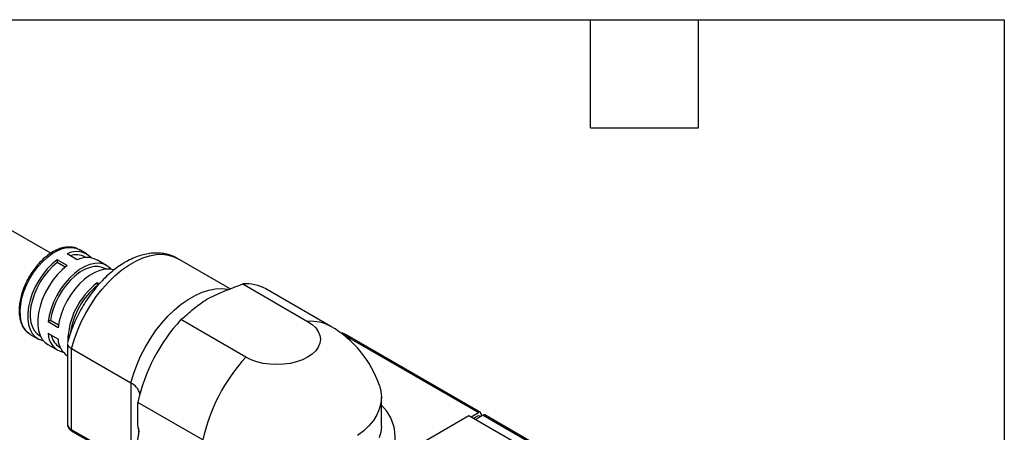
# Model space of a CAD drawing. Header units: millimetres. Extents: x 13 to 546, y 13 to 419.
# Tile 10 of 10: x 407 to 546, y 361 to 419. Entities that reach past the tile are written whole.
import ezdxf

# ---------------------------------------------------------------- set-up
doc = ezdxf.new("R2010")
doc.units = ezdxf.units.MM
doc.header["$LTSCALE"] = 2
doc.linetypes.add('SLD-Solid', pattern=[0])
doc.layers.add('TEXT', color=140, linetype='SLD-Solid', lineweight=25)

msp = doc.modelspace()

# ---------------------------------------------------------------- linework, layer by layer
for p, q in [((411.44, 386.16), (389.12, 399.04)), ((416.51, 386.06), (415.45, 386.67)), ((413.77, 384.43), (412.35, 385.25)), ((412.35, 385.25), (412.35, 384.84)), ((415.18, 385.25), (413.77, 386.07)), ((416.39, 385.55), (416.26, 385.63)), ((419.34, 384.43), (417.93, 385.24)), ((436.76, 381.14), (429.34, 385.42)), ((413.46, 384.2), (412.35, 384.84)), ((419.21, 383.92), (419.09, 383.99)), ((418.27, 381.83), (418.01, 381.98)), ((418.01, 381.98), (418.01, 381.57)), ((438.56, 381.83), (447.72, 376.54)), ((451.01, 375.84), (441.84, 381.13)), ((411.42, 376.69), (411.06, 376.48)), ((412.48, 375.66), (411.06, 376.48)), ((412.53, 376.04), (411.42, 376.69)), ((439, 371.5), (429.83, 376.8)), ((408.55, 374.72), (408.47, 374.77)), ((408.55, 374.72), (409.61, 374.11)), ((409.86, 374.54), (409.99, 374.47)), ((412.48, 374.03), (411.06, 374.85)), ((452.84, 374.67), (471.86, 363.69)), ((472.11, 363.72), (453.09, 374.7)), ((411.03, 373.29), (412.44, 372.47)), ((412.69, 372.91), (412.81, 372.84)), ((413.8, 373.42), (413.8, 362.07)), ((422.77, 367.85), (414.39, 372.69)), ((414.39, 361.26), (414.39, 372.69)), ((422.77, 367.85), (422.77, 358.31)), ((458.13, 361.77), (458.13, 365.86)), ((432.92, 359.83), (423.75, 365.12)), ((423.75, 362.01), (423.75, 365.12)), ((458.46, 356.33), (470.48, 363.26)), ((470.48, 363.26), (476.84, 359.59)), ((470.8, 363.08), (471.86, 363.69)), ((471.15, 362.88), (471.86, 363.28)), ((472.49, 363.33), (471.43, 362.71)), ((471.86, 363.28), (472.14, 363.12)), ((472.21, 363.49), (472.21, 363.16)), ((472.49, 363.33), (482.32, 357.65)), ((482.57, 357.68), (472.74, 363.35)), ((417.75, 359.32), (414.39, 361.26)), ((414.49, 361.03), (417.6, 359.23))]:
    msp.add_line(p, q)
at = {"flags": 128}
for points in [[(408.47, 374.77), (408.25, 374.93), (407.84, 375.36), (407.51, 375.9), (407.28, 376.55), (407.15, 377.28), (407.12, 378.09), (407.2, 378.95), (407.38, 379.85), (407.66, 380.77), (408.03, 381.68), (408.49, 382.58), (409.02, 383.43), (409.61, 384.23), (410.26, 384.95), (410.94, 385.58), (411.64, 386.11), (412.36, 386.52), (413.06, 386.81), (413.74, 386.96), (414.39, 386.99), (414.98, 386.88), (415.45, 386.67)], [(412.35, 385.25), (411.64, 384.65), (410.96, 383.95), (410.32, 383.17), (409.75, 382.31), (409.25, 381.41), (408.84, 380.47), (408.52, 379.53), (408.31, 378.59), (408.2, 377.7), (408.2, 376.85), (408.31, 376.08), (408.52, 375.4), (408.84, 374.82), (409.25, 374.36), (409.75, 374.03), (410.32, 373.84), (410.39, 373.83)], [(414.39, 372.69), (414.75, 373.95), (415.2, 375.22), (415.75, 376.47), (416.38, 377.71), (417.09, 378.9), (417.87, 380.04), (418.71, 381.11), (419.6, 382.1), (420.53, 383.01), (421.49, 383.8), (422.47, 384.49), (423.45, 385.06), (424.43, 385.5), (425.39, 385.81), (426.32, 385.98), (427.21, 386.02), (428.05, 385.91), (428.83, 385.67), (429.34, 385.42)], [(412.35, 384.84), (411.7, 384.28), (411.07, 383.63), (410.49, 382.9), (409.97, 382.11), (409.51, 381.28), (409.14, 380.42), (408.85, 379.55), (408.65, 378.69), (408.55, 377.87), (408.55, 377.09), (408.65, 376.38), (408.85, 375.75), (409.14, 375.22), (409.51, 374.79), (409.86, 374.54)], [(413.77, 384.43), (413.05, 383.84), (412.37, 383.14), (411.74, 382.35), (411.17, 381.49), (410.67, 380.59), (410.25, 379.65), (409.94, 378.71), (409.72, 377.78), (409.61, 376.88), (409.61, 376.04), (409.72, 375.26), (409.94, 374.58), (410.25, 374), (410.67, 373.55), (411.03, 373.29)], [(419.97, 383.89), (419.93, 383.94), (419.47, 384.34), (418.94, 384.61), (418.34, 384.74), (417.68, 384.72), (416.98, 384.57), (416.26, 384.28), (415.52, 383.86), (414.8, 383.31), (414.1, 382.66), (413.44, 381.91), (412.84, 381.09), (412.3, 380.2), (411.85, 379.28), (411.49, 378.34), (411.22, 377.4), (411.06, 376.48)], [(419.09, 383.99), (418.7, 384.17), (418.14, 384.28), (417.53, 384.27), (416.89, 384.12), (416.23, 383.86), (415.55, 383.47), (414.89, 382.97), (414.24, 382.37), (413.64, 381.68), (413.08, 380.93), (412.59, 380.11), (412.16, 379.26), (411.82, 378.4), (411.57, 377.53), (411.42, 376.69)], [(420.33, 383.8), (419.75, 383.92), (419.09, 383.91), (418.39, 383.75), (417.67, 383.46), (416.94, 383.04), (416.21, 382.5), (415.52, 381.84), (414.86, 381.1), (414.25, 380.27), (413.72, 379.39), (413.26, 378.46), (412.9, 377.52), (412.64, 376.58), (412.48, 375.66)], [(422.77, 367.85), (423.13, 369.11), (423.58, 370.38), (424.13, 371.64), (424.76, 372.87), (425.47, 374.06), (426.25, 375.2), (427.09, 376.27), (427.98, 377.27), (428.91, 378.17), (429.87, 378.97), (430.85, 379.65), (431.83, 380.22), (432.81, 380.66), (433.77, 380.97), (434.7, 381.14), (435.59, 381.18), (436.43, 381.08), (436.5, 381.06)], [(447.72, 376.54), (448.35, 376.12), (448.86, 375.64), (449.23, 375.12), (449.46, 374.58), (449.53, 374.02), (449.46, 373.47), (449.23, 372.92), (448.86, 372.41), (448.35, 371.93), (447.72, 371.5), (446.99, 371.14), (446.16, 370.85), (445.27, 370.63), (444.33, 370.5), (443.36, 370.46), (442.4, 370.5), (441.45, 370.63), (440.56, 370.85), (439.73, 371.14), (439, 371.5)], [(452.63, 374.77), (452.68, 374.75), (452.84, 374.67)], [(457.86, 367.49), (458.06, 366.69), (458.13, 365.86), (458.06, 365.02), (457.84, 364.19), (457.49, 363.38), (457, 362.59), (456.38, 361.84), (455.64, 361.12), (454.78, 360.45)], [(458.13, 361.77), (458.06, 360.94), (457.84, 360.11)]]:
    msp.add_lwpolyline(points, dxfattribs=at)
for centre, radius, start, end in [((415.1, 383.58), 2.82, 43.5451, 118.2108), ((415.03, 383.25), 2.68, 62.567, 107.4354), ((416.55, 382.49), 3.07, 63.3656, 116.3371), ((424.41, 373.58), 10.56, 127.2773, 179.3046), ((424.35, 373.57), 10.21, 128.3741, 171.7257), ((439.07, 376.16), 5.69, 60.8057, 95.1268), ((448.46, 359.68), 25.3, 137.4165, 167.575), ((448.23, 370.87), 5.69, 60.8057, 95.1268), ((443.36, 362.59), 15.3, 18.6737, 60.0027), ((413.88, 374.93), 2.82, 181.783, 256.4571), ((414.09, 375.14), 2.63, 192.0895, 237.9006), ((415.5, 374.2), 3.03, 183.1584, 235.947), ((452.98, 374.47), 0.251, 65.6929, 125.6176), ((457.62, 354.39), 25.3, 137.4165, 167.575), ((421.73, 365.7), 2.39, 14.9344, 64.09), ((453.84, 360.18), 6.25, 325.4445, 46.6552), ((472, 363.52), 0.218, 350.786, 129.2033), ((472.64, 363.12), 0.251, 65.6929, 125.6176), ((414.81, 362.17), 1.01, 185.6948, 245.6253), ((414.64, 361.23), 0.246, 173.7012, 234.9867)]:
    msp.add_arc(centre, radius, start, end)
for points, knots in [([(415.54, 386.6), (415.42, 386.67), (415.15, 386.85), (414.64, 387), (414.04, 387.06), (413.4, 387), (412.74, 386.83), (412.06, 386.54), (411.38, 386.15), (410.72, 385.65), (410.07, 385.06), (409.46, 384.39), (408.9, 383.66), (408.4, 382.87), (407.96, 382.04), (407.59, 381.19), (407.3, 380.33), (407.1, 379.48), (406.98, 378.64), (406.96, 377.84), (407.04, 377.09), (407.22, 376.4), (407.49, 375.78), (407.85, 375.27), (408.19, 374.94), (408.41, 374.82), (408.46, 374.79)], [0, 0, 0, 0, 0.028967, 0.0702021, 0.1115588, 0.1536011, 0.1965223, 0.2401517, 0.2841667, 0.3282891, 0.372362, 0.4163567, 0.4602837, 0.50417, 0.5480492, 0.5919524, 0.6359098, 0.6799591, 0.7241349, 0.7684592, 0.8129196, 0.857386, 0.9015581, 0.945028, 0.9874966, 1, 1, 1, 1]), ([(429.36, 385.39), (429.24, 385.47), (428.88, 385.69), (428.22, 385.93), (427.4, 386.13), (426.53, 386.21), (425.64, 386.17), (424.72, 386.02), (423.78, 385.75), (422.82, 385.36), (421.87, 384.85), (420.92, 384.24), (420, 383.53), (419.11, 382.72), (418.26, 381.84), (417.46, 380.88), (416.71, 379.87), (416.02, 378.8), (415.4, 377.69), (414.85, 376.54), (414.38, 375.38), (414.04, 374.38), (413.88, 373.76), (413.83, 373.54)], [0, 0, 0, 0, 0.0226994, 0.0683497, 0.1139907, 0.1601282, 0.2071828, 0.2554148, 0.3048676, 0.3553623, 0.4065731, 0.4581522, 0.5097986, 0.5613492, 0.6127566, 0.6640231, 0.7151784, 0.7662656, 0.8173347, 0.8684348, 0.9196066, 0.9709053, 1, 1, 1, 1]), ([(429.83, 376.8), (430.42, 377.29), (430.97, 377.79), (431.85, 378.53), (432.16, 378.77), (432.8, 379.23), (433.14, 379.45), (433.87, 379.88), (434.26, 380.08), (435.07, 380.46), (435.5, 380.64), (436.8, 381.16), (437.69, 381.49), (438.56, 381.83)], [0, 0, 0, 0, 0.25, 0.25, 0.375, 0.375, 0.5, 0.5, 0.625, 0.625, 0.75, 0.75, 1, 1, 1, 1]), ([(453.09, 374.7), (453.02, 374.73), (452.83, 374.83), (452.59, 374.9), (452.42, 374.91), (452.39, 374.91)], [0, 0, 0, 0, 0.323165, 0.886145, 1, 1, 1, 1]), ([(413.83, 373.42), (413.82, 373.39), (413.8, 373.24), (413.97, 372.98), (414.25, 372.78), (414.39, 372.69)], [0, 0, 0, 0, 0.151292, 0.575607, 1, 1, 1, 1]), ([(413.81, 362.08), (413.81, 362.07), (413.79, 361.95), (413.86, 361.7), (414.03, 361.39), (414.26, 361.17), (414.43, 361.07), (414.49, 361.03)], [0, 0, 0, 0, 0.015241, 0.292408, 0.561746, 0.841369, 1, 1, 1, 1]), ([(423.97, 360.91), (423.96, 360.96), (423.92, 361.08), (423.86, 361.27), (423.82, 361.45), (423.79, 361.61), (423.77, 361.75), (423.75, 361.88), (423.75, 361.97), (423.75, 362.01)], [0, 0, 0, 0, 0.138309, 0.304014, 0.499958, 0.629946, 0.750504, 0.874551, 1, 1, 1, 1]), ([(423.82, 361.43), (423.82, 361.41), (423.85, 361.29), (423.84, 360.91), (423.8, 360.35), (423.69, 359.79), (423.54, 359.29), (423.33, 358.88), (423.09, 358.55), (422.91, 358.41), (422.82, 358.34)], [0, 0, 0, 0, 0.0247713, 0.1966496, 0.3599926, 0.5124075, 0.6522824, 0.779897, 0.8951893, 1, 1, 1, 1])]:
    msp.add_open_spline(points, degree=3, knots=knots)
at = {"layer": 'TEXT'}
for p, q in [((12.7, 419.1), (546.1, 419.1)), ((487.68, 403.86), (487.68, 419.1)), ((502.92, 403.86), (502.92, 419.1)), ((546.1, 419.1), (546.1, 12.7)), ((487.68, 403.86), (502.92, 403.86))]:
    msp.add_line(p, q, dxfattribs=at)

doc.saveas('drawing.dxf')
